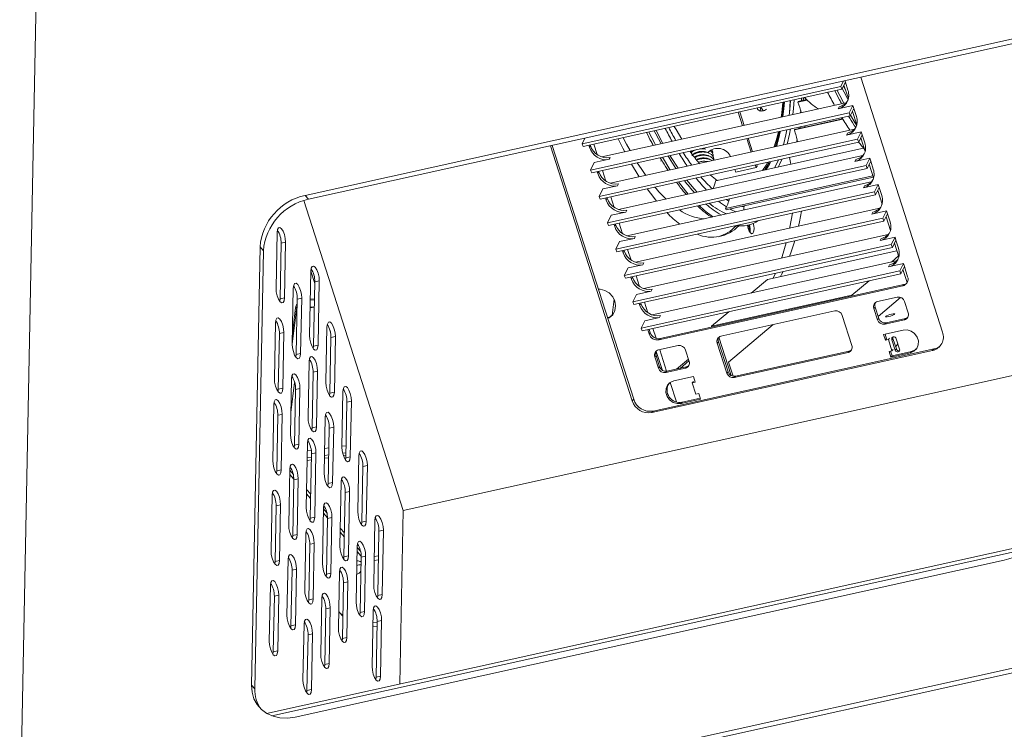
# Model space of a CAD drawing. Header units: millimetres. Extents: x 30 to 260, y 20 to 191.
# Tile 5 of 7: x 214 to 245, y 147 to 169. Entities that reach past the tile are written whole.
import ezdxf

# ---------------------------------------------------------------- set-up
doc = ezdxf.new("R2010")
doc.units = ezdxf.units.MM

msp = doc.modelspace()

# ---------------------------------------------------------------- linework, layer by layer
at = {"color": 7, "linetype": 'Continuous', "lineweight": 15}
for p, q in [((214.9181, 179.6228), (214.2233, 143.5413)), ((244.8438, 168.4064), (223.0107, 163.5769)), ((244.9475, 168.2876), (223.1145, 163.4581)), ((239.5842, 167.1012), (239.4985, 166.9289)), ((239.6431, 167.0651), (239.5327, 166.8431)), ((239.6431, 167.0651), (239.6285, 167.111)), ((239.7219, 166.8187), (239.6431, 167.0651)), ((242.6335, 159.3663), (240.1134, 167.2183)), ((239.4985, 166.9289), (231.5385, 165.1682)), ((239.5327, 166.8431), (231.5728, 165.0824)), ((239.5327, 166.8431), (239.4985, 166.9289)), ((239.7331, 166.5561), (239.5988, 166.976)), ((239.6609, 166.4271), (232.1403, 164.7635)), ((237.919, 166.1065), (237.9374, 166.4902)), ((238.177, 166.4462), (238.4629, 166.5094)), ((238.177, 166.4462), (238.1886, 166.4701)), ((238.1886, 166.4701), (238.4448, 166.5267)), ((239.7579, 166.1176), (231.798, 164.3569)), ((236.3462, 166.1382), (236.4789, 165.7232)), ((236.5247, 165.7333), (236.3919, 166.1483)), ((237.0381, 166.2913), (237.1051, 166.1967)), ((237.1167, 166.1832), (237.1051, 166.1967)), ((238.271, 166.1875), (238.2653, 166.1184)), ((239.8725, 166.3479), (239.4176, 166.2473)), ((239.4176, 166.2473), (239.4474, 166.3073)), ((239.8725, 166.3479), (239.7579, 166.1176)), ((239.7922, 166.0318), (239.7579, 166.1176)), ((239.9026, 166.2538), (239.7922, 166.0318)), ((239.9926, 165.7448), (239.8583, 166.1647)), ((239.9026, 166.2538), (239.8725, 166.3479)), ((239.9814, 166.0074), (239.9026, 166.2538)), ((239.7922, 166.0318), (231.8322, 164.2711)), ((238.0706, 165.5914), (239.5609, 165.9211)), ((238.0849, 165.608), (239.5536, 165.9329)), ((239.4938, 165.9658), (239.5454, 165.9463)), ((239.9203, 165.6158), (232.3998, 163.9522)), ((238.0706, 165.5914), (238.0849, 165.608)), ((238.275, 165.6962), (238.2685, 165.6486)), ((238.3979, 165.7164), (238.3933, 165.6762)), ((240.1319, 165.5366), (239.6771, 165.436)), ((240.1319, 165.5366), (240.0174, 165.3063)), ((240.162, 165.4425), (240.1319, 165.5366)), ((231.5385, 165.1682), (231.6242, 165.3405)), ((240.0174, 165.3063), (232.0574, 163.5456)), ((240.0516, 165.2205), (232.0916, 163.4598)), ((236.6056, 165.3269), (236.7384, 164.9119)), ((236.7841, 164.922), (236.6514, 165.3371)), ((239.6771, 165.436), (239.7069, 165.496)), ((240.0516, 165.2205), (240.0174, 165.3063)), ((240.162, 165.4425), (240.0516, 165.2205)), ((240.252, 164.9335), (240.1177, 165.3534)), ((240.2408, 165.1961), (240.162, 165.4425)), ((230.5614, 165.1054), (233.0816, 157.2535)), ((233.125, 157.3012), (230.6163, 165.1175)), ((231.5385, 165.1682), (231.5728, 165.0824)), ((231.7422, 165.1198), (231.762, 165.058)), ((231.762, 165.058), (231.7918, 165.1179)), ((231.7918, 165.1179), (231.7879, 165.1299)), ((232.0051, 164.8317), (231.9016, 165.1551)), ((235.6442, 164.021), (240.2037, 165.0296)), ((232.3674, 164.6878), (231.9125, 164.5872)), ((232.3972, 164.7477), (232.3674, 164.6878)), ((240.1798, 164.8045), (232.6592, 163.1409)), ((233.9475, 164.6449), (234.0017, 164.6313)), ((234.1806, 164.7905), (234.2046, 164.7504)), ((235.3232, 164.5989), (235.3201, 164.6283)), ((235.3225, 164.7078), (235.3258, 164.7283)), ((235.3648, 164.6081), (235.362, 164.6224)), ((235.3713, 164.8062), (235.3747, 164.8173)), ((240.3913, 164.7253), (239.9365, 164.6247)), ((239.9365, 164.6247), (239.9663, 164.6847)), ((240.3913, 164.7253), (240.2768, 164.495)), ((240.4214, 164.6312), (240.311, 164.4092)), ((240.4214, 164.6312), (240.3913, 164.7253)), ((240.5002, 164.3848), (240.4214, 164.6312)), ((231.798, 164.3569), (231.9125, 164.5872)), ((231.798, 164.3569), (231.8322, 164.2711)), ((232.0016, 164.3085), (232.0214, 164.2467)), ((232.0214, 164.2467), (232.0512, 164.3066)), ((232.0512, 164.3066), (232.0474, 164.3186)), ((232.2645, 164.0204), (232.1611, 164.3438)), ((240.2768, 164.495), (232.3168, 162.7343)), ((240.311, 164.4092), (232.3511, 162.6485)), ((236.2397, 164.3773), (236.2655, 164.2965)), ((236.2655, 164.2965), (236.8909, 164.4348)), ((236.8651, 164.5156), (236.8909, 164.4348)), ((236.9273, 164.4743), (236.8909, 164.4348)), ((236.9273, 164.4743), (236.9108, 164.5258)), ((237.1499, 164.3527), (237.1606, 164.3687)), ((240.311, 164.4092), (240.2768, 164.495)), ((240.5114, 164.1222), (240.3771, 164.5421)), ((240.4392, 163.9932), (232.9186, 162.3296)), ((235.4894, 164.2113), (235.492, 164.2031)), ((235.7013, 164.0323), (235.6843, 164.0417)), ((235.9555, 163.1787), (240.4922, 164.1822)), ((235.9716, 163.134), (240.5067, 164.1371)), ((235.973, 163.1331), (240.507, 164.136)), ((232.0574, 163.5456), (232.1719, 163.7759)), ((232.6268, 163.8765), (232.1719, 163.7759)), ((240.5362, 163.6837), (232.5763, 161.923)), ((232.6566, 163.9365), (232.6268, 163.8765)), ((240.6508, 163.9141), (240.1959, 163.8134)), ((240.1959, 163.8134), (240.2257, 163.8734)), ((240.6508, 163.9141), (240.5362, 163.6837)), ((240.5705, 163.5979), (240.5362, 163.6837)), ((240.6809, 163.8199), (240.5705, 163.5979)), ((240.6174, 163.6924), (240.6468, 163.6989)), ((240.6174, 163.6923), (240.6468, 163.6988)), ((240.7709, 163.3109), (240.6366, 163.7308)), ((240.6809, 163.8199), (240.6508, 163.9141)), ((240.7597, 163.5735), (240.6809, 163.8199)), ((226.0288, 153.8803), (222.9676, 163.4182)), ((223.1145, 163.4581), (223.0107, 163.5769)), ((232.0574, 163.5456), (232.0916, 163.4598)), ((232.2611, 163.4972), (232.2808, 163.4354)), ((232.2808, 163.4354), (232.3107, 163.4953)), ((232.3107, 163.4953), (232.3068, 163.5074)), ((232.5239, 163.2091), (232.4205, 163.5325)), ((240.5705, 163.5979), (232.6105, 161.8372)), ((232.916, 163.1252), (232.8862, 163.0652)), ((240.6986, 163.1819), (233.1781, 161.5183)), ((235.9555, 163.1787), (235.9716, 163.134)), ((235.9726, 163.1342), (235.973, 163.1331)), ((236.5248, 163.2289), (236.5289, 163.2572)), ((240.9102, 163.1028), (240.4554, 163.0021)), ((240.9102, 163.1028), (240.7957, 162.8724)), ((240.9403, 163.0086), (240.9102, 163.1028)), ((232.3168, 162.7343), (232.4314, 162.9646)), ((232.8862, 163.0652), (232.4314, 162.9646)), ((240.7957, 162.8724), (232.8357, 161.1117)), ((240.8299, 162.7866), (232.8699, 161.0259)), ((240.4554, 163.0021), (240.4852, 163.0621)), ((240.8299, 162.7866), (240.7957, 162.8724)), ((240.9403, 163.0086), (240.8299, 162.7866)), ((241.0303, 162.4996), (240.896, 162.9195)), ((241.0191, 162.7622), (240.9403, 163.0086)), ((232.3168, 162.7343), (232.3511, 162.6485)), ((232.5205, 162.6859), (232.5403, 162.6241)), ((232.5403, 162.6241), (232.5701, 162.684)), ((232.5701, 162.684), (232.5662, 162.6961)), ((232.7834, 162.3978), (232.6799, 162.7212)), ((222.116, 160.7195), (222.149, 162.4326)), ((233.1457, 162.2539), (232.6908, 162.1533)), ((233.1755, 162.3139), (233.1457, 162.2539)), ((240.9581, 162.3706), (233.4375, 160.7071)), ((241.1696, 162.2915), (240.7148, 162.1909)), ((240.7148, 162.1909), (240.7446, 162.2508)), ((241.1696, 162.2915), (241.0551, 162.0611)), ((241.1997, 162.1973), (241.0893, 161.9753)), ((241.1997, 162.1973), (241.1696, 162.2915)), ((241.2785, 161.9509), (241.1997, 162.1973)), ((221.6214, 161.9903), (221.3616, 148.4998)), ((221.7252, 161.8715), (221.4654, 148.381)), ((221.7252, 161.8715), (221.6214, 161.9903)), ((222.2718, 162.1054), (222.2388, 160.3923)), ((222.2718, 162.1054), (222.4083, 162.1356)), ((222.4083, 162.1356), (222.3753, 160.4225)), ((232.5763, 161.923), (232.6908, 162.1533)), ((232.5763, 161.923), (232.6105, 161.8372)), ((232.7799, 161.8746), (232.7997, 161.8128)), ((232.7997, 161.8128), (232.8295, 161.8727)), ((232.8295, 161.8727), (232.8257, 161.8848)), ((233.0428, 161.5865), (232.9394, 161.9099)), ((241.0551, 162.0611), (233.0951, 160.3004)), ((241.0893, 161.9753), (233.1294, 160.2146)), ((241.2307, 161.8729), (237.2397, 160.9901)), ((241.0893, 161.9753), (241.0551, 162.0611)), ((241.2897, 161.6883), (241.1554, 162.1082)), ((241.2175, 161.5593), (233.6969, 159.8958)), ((241.0582, 161.5241), (241.2821, 161.712)), ((232.8357, 161.1117), (232.9502, 161.342)), ((233.4051, 161.4426), (232.9502, 161.342)), ((233.4349, 161.5026), (233.4051, 161.4426)), ((241.4291, 161.4802), (240.9742, 161.3796)), ((240.9742, 161.3796), (241.004, 161.4395)), ((241.4291, 161.4802), (241.3145, 161.2499)), ((241.4592, 161.386), (241.3488, 161.164)), ((241.5441, 160.8928), (241.4149, 161.2969)), ((241.4592, 161.386), (241.4291, 161.4802)), ((241.5593, 161.0731), (241.4592, 161.386)), ((223.1481, 159.2638), (223.1863, 161.2445)), ((223.1863, 161.2458), (223.3081, 160.8661)), ((232.8357, 161.1117), (232.8699, 161.0259)), ((233.0394, 161.0634), (233.0591, 161.0015)), ((233.0591, 161.0015), (233.089, 161.0614)), ((233.089, 161.0614), (233.0851, 161.0735)), ((233.3022, 160.7752), (233.1988, 161.0986)), ((241.3145, 161.2499), (233.3546, 159.4891)), ((241.3488, 161.164), (233.3888, 159.4033)), ((236.7371, 160.5682), (237.2397, 160.9901)), ((237.4869, 161.1785), (237.4141, 161.0287)), ((241.3488, 161.164), (241.3145, 161.2499)), ((222.613, 159.0013), (222.646, 160.7144)), ((223.3091, 160.9173), (223.271, 158.9366)), ((223.3091, 160.9173), (223.4456, 160.9475)), ((223.4456, 160.9475), (223.4074, 158.9667)), ((233.6943, 160.6913), (233.6645, 160.6313)), ((241.4059, 160.791), (233.9008, 159.1309)), ((241.4423, 160.8305), (233.9372, 159.1704)), ((239.8423, 160.5035), (240.3718, 160.9479)), ((241.4059, 160.791), (241.4423, 160.8305)), ((222.2388, 160.3923), (222.2306, 160.3155)), ((222.2388, 160.3923), (222.3753, 160.4225)), ((222.7688, 160.3871), (222.7358, 158.6741)), ((222.7688, 160.3871), (222.9053, 160.4173)), ((222.9053, 160.4173), (222.8723, 158.7043)), ((223.2991, 160.3944), (223.1696, 160.3781)), ((232.4599, 159.8862), (232.5217, 160.3832)), ((233.0951, 160.3004), (233.2097, 160.5307)), ((233.6645, 160.6313), (233.2097, 160.5307)), ((239.8423, 160.5035), (235.5211, 159.5476)), ((239.8503, 160.4783), (239.8423, 160.5035)), ((240.6344, 160.3101), (241.2371, 160.4434)), ((241.3404, 160.4354), (240.6468, 159.8532)), ((222.7174, 160.1128), (222.6192, 159.323)), ((223.1646, 160.1196), (223.2941, 160.1358)), ((223.2943, 160.149), (223.1648, 160.1328)), ((233.0951, 160.3004), (233.1294, 160.2146)), ((233.2988, 160.2521), (233.3186, 160.1902)), ((233.3186, 160.1902), (233.3484, 160.2501)), ((233.3484, 160.2501), (233.3445, 160.2622)), ((233.5617, 159.9639), (233.4582, 160.2873)), ((240.5194, 160.0985), (240.5557, 160.138)), ((240.5194, 160.0985), (240.6306, 159.7508)), ((240.5557, 160.138), (240.6669, 159.7903)), ((241.4632, 160.3073), (241.5744, 159.9596)), ((233.924, 159.8201), (233.4691, 159.7194)), ((233.9538, 159.88), (233.924, 159.8201)), ((235.5211, 159.5476), (236.0507, 159.9921)), ((235.8129, 159.2436), (239.3153, 160.0183)), ((239.5415, 159.8822), (239.838, 158.955)), ((240.6306, 159.7508), (240.6669, 159.7903)), ((240.8567, 159.6147), (241.4594, 159.748)), ((240.8931, 159.6542), (241.4958, 159.7875)), ((241.4594, 159.748), (241.4958, 159.7875)), ((222.0624, 157.9358), (222.0954, 159.6489)), ((223.6503, 157.8132), (223.6833, 159.5263)), ((223.7425, 159.5127), (223.7864, 159.3758)), ((233.3546, 159.4891), (233.4691, 159.7194)), ((233.3546, 159.4891), (233.3888, 159.4033)), ((233.5582, 159.4408), (233.5993, 159.3124)), ((233.6356, 159.3519), (233.604, 159.4509)), ((233.8135, 159.1763), (233.7177, 159.476)), ((235.5292, 159.5225), (235.5211, 159.5476)), ((237.4212, 159.5993), (236.0448, 158.444)), ((240.8567, 159.6147), (240.8931, 159.6542)), ((222.2182, 159.3217), (222.1852, 157.6086)), ((222.2182, 159.3217), (222.3547, 159.3518)), ((222.3547, 159.3518), (222.3217, 157.6388)), ((223.8061, 159.199), (223.7731, 157.486)), ((223.8061, 159.199), (223.9426, 159.2292)), ((223.9426, 159.2292), (223.9096, 157.5162)), ((233.5993, 159.3124), (233.6356, 159.3519)), ((233.9372, 159.1704), (233.9008, 159.1309)), ((236.1291, 158.0273), (235.7497, 159.2136)), ((240.8186, 159.296), (241.4213, 159.4293)), ((240.8186, 159.296), (240.8742, 159.1222)), ((240.8644, 159.3061), (240.9106, 159.1616)), ((240.8742, 159.1222), (240.9106, 159.1616)), ((240.9652, 159.1423), (240.8742, 159.1222)), ((240.9652, 159.1423), (241.0015, 159.1818)), ((240.9652, 159.1423), (241.0764, 158.7946)), ((241.1076, 159.1746), (241.0712, 159.1351)), ((241.0712, 159.1351), (241.175, 158.8106)), ((241.1076, 159.1746), (241.2114, 158.8501)), ((241.3115, 158.8408), (241.2077, 159.1653)), ((223.271, 158.9366), (223.2627, 158.8597)), ((223.271, 158.9366), (223.4074, 158.9667)), ((242.3708, 158.8503), (233.7286, 156.9387)), ((234.4938, 158.9518), (233.8912, 158.8185)), ((235.6979, 159.032), (235.7343, 159.0715)), ((235.6979, 159.032), (235.9944, 158.1048)), ((235.7343, 159.0715), (236.0308, 158.1443)), ((241.1127, 158.8341), (241.0764, 158.7946)), ((241.2114, 158.8501), (241.175, 158.8106)), ((241.2399, 158.9723), (241.1897, 158.9178)), ((242.3273, 158.8026), (242.3708, 158.8503)), ((222.7358, 158.6741), (222.7276, 158.5972)), ((222.7358, 158.6741), (222.8723, 158.7043)), ((233.6851, 156.8909), (242.3273, 158.8026)), ((233.7762, 158.6069), (233.8125, 158.6464)), ((233.7762, 158.6069), (233.8874, 158.2592)), ((233.8125, 158.6464), (233.9237, 158.2987)), ((234.007, 158.1906), (233.8202, 158.7747)), ((234.1384, 158.1605), (233.9255, 158.8261)), ((234.8105, 158.5327), (234.4481, 158.2286)), ((234.72, 158.8157), (234.8312, 158.468)), ((236.2206, 157.9687), (239.723, 158.7434)), ((236.2569, 158.0082), (239.7593, 158.7829)), ((239.723, 158.7434), (239.7593, 158.7829)), ((241.0764, 158.7946), (240.9854, 158.7745)), ((240.9854, 158.7745), (241.041, 158.6006)), ((241.0311, 158.7846), (241.0773, 158.6401)), ((241.6437, 158.7339), (241.041, 158.6006)), ((241.041, 158.6006), (241.0773, 158.6401)), ((241.68, 158.7734), (241.0773, 158.6401)), ((241.6437, 158.7339), (241.68, 158.7734)), ((223.0997, 156.7477), (223.1327, 158.4608)), ((246.0079, 158.2997), (226.0288, 153.8803)), ((233.8874, 158.2592), (233.9237, 158.2987)), ((234.7162, 158.2564), (234.1135, 158.1231)), ((234.7525, 158.2959), (234.1499, 158.1626)), ((234.551, 158.2513), (234.8265, 158.4826)), ((234.7162, 158.2564), (234.7525, 158.2959)), ((236.1844, 158.0075), (236.0448, 158.444)), ((222.5594, 156.2175), (222.5924, 157.9306)), ((223.2555, 158.1336), (223.2225, 156.4205)), ((223.2555, 158.1336), (223.392, 158.1637)), ((223.392, 158.1637), (223.359, 156.4507)), ((234.1135, 158.1231), (234.1499, 158.1626)), ((234.3597, 157.8673), (234.9624, 158.0006)), ((234.9624, 158.0006), (235.018, 157.8268)), ((235.9944, 158.1048), (236.0308, 158.1443)), ((236.2206, 157.9687), (236.2569, 158.0082)), ((222.1852, 157.6086), (222.3217, 157.6388)), ((222.6871, 157.8142), (222.5723, 156.8917)), ((222.7152, 157.6034), (222.8517, 157.6336)), ((222.8517, 157.6336), (222.8187, 155.9205)), ((234.2475, 157.819), (234.4397, 157.2182)), ((234.927, 157.8066), (234.9633, 157.8461)), ((234.927, 157.8066), (235.018, 157.8268)), ((234.927, 157.8066), (235.0382, 157.4589)), ((222.1852, 157.6086), (222.177, 157.5317)), ((222.7152, 157.6034), (222.6822, 155.8903)), ((223.7731, 157.486), (223.7649, 157.4091)), ((223.7731, 157.486), (223.9096, 157.5162)), ((224.1421, 155.8273), (224.1751, 157.5403)), ((235.1754, 157.3346), (234.6184, 157.2114)), ((235.0382, 157.4589), (235.1292, 157.4791)), ((235.1292, 157.4791), (235.1847, 157.3052)), ((222.0139, 155.4197), (222.0469, 157.1328)), ((224.298, 157.2131), (224.265, 155.5)), ((224.298, 157.2131), (224.4344, 157.2433)), ((224.4344, 157.2433), (224.4014, 155.5302)), ((233.0816, 157.2535), (233.125, 157.3012)), ((235.1847, 157.3052), (234.5821, 157.1719)), ((234.5821, 157.1719), (234.6184, 157.2114)), ((222.1698, 156.8056), (222.1368, 155.0925)), ((222.1698, 156.8056), (222.3062, 156.8358)), ((222.3062, 156.8358), (222.2732, 155.1227)), ((223.5967, 155.0294), (223.6296, 156.7425)), ((233.7286, 156.9387), (233.6851, 156.8909)), ((223.2225, 156.4205), (223.2143, 156.3436)), ((223.2225, 156.4205), (223.359, 156.4507)), ((223.7525, 156.4153), (223.7195, 154.7022)), ((223.7525, 156.4153), (223.889, 156.4455)), ((223.889, 156.4455), (223.856, 154.7324)), ((222.6822, 155.8903), (222.674, 155.8135)), ((222.6822, 155.8903), (222.8187, 155.9205)), ((223.0461, 153.964), (223.0842, 155.9447)), ((223.6112, 155.7871), (223.7407, 155.8033)), ((224.1426, 155.8538), (224.2721, 155.8701)), ((223.0799, 155.7204), (223.1986, 155.7353)), ((223.2071, 155.6175), (223.1689, 153.6367)), ((223.2071, 155.6175), (223.3435, 155.6477)), ((223.3435, 155.6477), (223.3054, 153.6669)), ((224.265, 155.5), (224.2567, 155.4232)), ((224.265, 155.5), (224.4014, 155.5302)), ((224.634, 153.8413), (224.6669, 155.5544)), ((224.7898, 155.2272), (224.7568, 153.5141)), ((224.7898, 155.2272), (224.9263, 155.2574)), ((224.9263, 155.2574), (224.8933, 153.5443)), ((222.1368, 155.0925), (222.1285, 155.0157)), ((222.1368, 155.0925), (222.2732, 155.1227)), ((222.5058, 153.4338), (222.5387, 155.1469)), ((222.5357, 154.9861), (222.6616, 154.8418)), ((222.6616, 154.8197), (222.6286, 153.1066)), ((222.6616, 154.8197), (222.7981, 154.8499)), ((222.7981, 154.8499), (222.7651, 153.1368)), ((223.7195, 154.7022), (223.7113, 154.6254)), ((223.7195, 154.7022), (223.856, 154.7324)), ((224.0833, 152.7759), (224.1215, 154.7566)), ((221.9603, 152.636), (221.9933, 154.3491)), ((223.0543, 154.392), (223.1807, 154.2473)), ((224.2444, 154.4294), (224.2062, 152.4486)), ((224.2444, 154.4294), (224.3808, 154.4596)), ((224.3808, 154.4596), (224.3427, 152.4788)), ((222.1162, 154.0219), (222.0832, 152.3088)), ((222.1162, 154.0219), (222.2526, 154.052)), ((222.2526, 154.052), (222.2196, 152.339)), ((223.5431, 152.2457), (223.576, 153.9588)), ((223.5729, 153.798), (223.6989, 153.6537)), ((225.9259, 148.5365), (226.0288, 153.8803)), ((223.1689, 153.6367), (223.1607, 153.5599)), ((223.1689, 153.6367), (223.3054, 153.6669)), ((223.6989, 153.6316), (223.6659, 151.9185)), ((223.6989, 153.6316), (223.8354, 153.6617)), ((223.8354, 153.6617), (223.8024, 151.9487)), ((224.7568, 153.5141), (224.7486, 153.4373)), ((224.7568, 153.5141), (224.8933, 153.5443)), ((225.1206, 151.5877), (225.1588, 153.5685)), ((222.6286, 153.1066), (222.6204, 153.0297)), ((222.6286, 153.1066), (222.7651, 153.1368)), ((222.9976, 151.4479), (223.0306, 153.161)), ((224.0916, 153.2039), (224.218, 153.0592)), ((225.2817, 153.2413), (225.2435, 151.2605)), ((225.2817, 153.2413), (225.4181, 153.2715)), ((225.4181, 153.2715), (225.38, 151.2907)), ((245.4264, 152.8499), (221.8214, 147.6285)), ((223.1535, 152.8337), (223.1205, 151.1207)), ((223.1535, 152.8337), (223.2899, 152.8639)), ((223.2899, 152.8639), (223.2569, 151.1509)), ((224.5803, 151.0576), (224.6133, 152.7707)), ((224.2062, 152.4486), (224.3427, 152.4788)), ((224.6102, 152.6099), (224.7216, 152.4823)), ((224.7362, 152.4435), (224.8727, 152.4736)), ((224.8727, 152.4736), (224.8397, 150.7606)), ((225.1374, 152.4606), (225.2669, 152.4768)), ((222.0832, 152.3088), (222.0749, 152.2319)), ((222.0832, 152.3088), (222.2196, 152.339)), ((222.4522, 150.6501), (222.4851, 152.3631)), ((222.7015, 147.5169), (244.5345, 152.3463)), ((224.2062, 152.4486), (224.198, 152.3718)), ((224.7362, 152.4435), (224.7032, 150.7304)), ((225.2646, 152.3539), (225.1351, 152.3377)), ((222.608, 152.0359), (222.575, 150.3229)), ((222.608, 152.0359), (222.7445, 152.0661)), ((222.7445, 152.0661), (222.7115, 150.353)), ((223.6659, 151.9185), (223.6577, 151.8416)), ((223.6659, 151.9185), (223.8024, 151.9487)), ((224.0349, 150.2598), (224.0679, 151.9729)), ((221.9067, 149.8522), (221.9397, 151.5653)), ((224.1908, 151.6456), (224.1578, 149.9326)), ((224.1908, 151.6456), (224.3272, 151.6758)), ((224.3272, 151.6758), (224.2942, 149.9628)), ((222.0626, 151.2381), (222.199, 151.2683)), ((222.199, 151.2683), (222.166, 149.5552)), ((225.2435, 151.2605), (225.2353, 151.1837)), ((225.2435, 151.2605), (225.38, 151.2907)), ((222.0626, 151.2381), (222.0296, 149.525)), ((223.1205, 151.1207), (223.1122, 151.0438)), ((223.1205, 151.1207), (223.2569, 151.1509)), ((223.4894, 149.462), (223.5224, 151.175)), ((223.6453, 150.8478), (223.6123, 149.1348)), ((223.6453, 150.8478), (223.7818, 150.878)), ((223.7818, 150.878), (223.7488, 149.1649)), ((224.0736, 150.7341), (224.171, 150.6225)), ((224.7032, 150.7304), (224.695, 150.6535)), ((224.7032, 150.7304), (224.8397, 150.7606)), ((225.0722, 149.0717), (225.1052, 150.7847)), ((215.5631, 142.5583), (251.5421, 150.5168)), ((215.6668, 142.4395), (251.6459, 150.398)), ((222.575, 150.3229), (222.7115, 150.353)), ((222.944, 148.6641), (222.977, 150.3772)), ((225.2272, 150.4161), (225.0982, 150.4239)), ((225.228, 150.4575), (225.1951, 148.7445)), ((225.228, 150.4575), (225.3645, 150.4877)), ((225.3645, 150.4877), (225.3315, 148.7746)), ((222.575, 150.3229), (222.5668, 150.246)), ((223.0999, 150.05), (223.0669, 148.3369)), ((223.0999, 150.05), (223.2363, 150.0802)), ((223.2363, 150.0802), (223.2033, 148.3671)), ((224.1578, 149.9326), (224.1495, 149.8557)), ((224.1578, 149.9326), (224.2942, 149.9628)), ((222.0296, 149.525), (222.0213, 149.4482)), ((222.0296, 149.525), (222.166, 149.5552)), ((223.6123, 149.1348), (223.6041, 149.0579)), ((223.6123, 149.1348), (223.7488, 149.1649)), ((225.1951, 148.7445), (225.1868, 148.6676)), ((225.1951, 148.7445), (225.3315, 148.7746)), ((221.4654, 148.381), (221.3616, 148.4998)), ((223.0669, 148.3369), (223.0586, 148.2601)), ((223.0669, 148.3369), (223.2033, 148.3671))]:
    msp.add_line(p, q, dxfattribs=at)
at = {"color": 8, "linetype": 'Continuous', "lineweight": 15}
for p, q in [((223.2985, 160.3643), (223.169, 160.348)), ((222.7535, 160.1348), (222.6131, 159.0058)), ((223.0757, 155.5051), (223.2052, 155.5214)), ((223.7349, 155.5012), (223.6054, 155.485)), ((223.6071, 155.5718), (223.7366, 155.5881)), ((224.1638, 155.6417), (224.268, 155.6548)), ((224.2663, 155.568), (224.1883, 155.5582)), ((224.6831, 155.6203), (224.6728, 155.619)), ((223.2035, 155.4345), (223.0741, 155.4183)), ((222.5381, 155.1142), (222.6423, 154.9948)), ((223.0568, 154.5201), (223.1831, 154.3754)), ((223.5754, 153.9261), (223.6796, 153.8067)), ((224.0941, 153.332), (224.2204, 153.1873)), ((245.2573, 152.6982), (221.9861, 147.5507)), ((224.6127, 152.738), (224.7169, 152.6186))]:
    msp.add_line(p, q, dxfattribs=at)
at = {"color": 8, "linetype": 'Continuous', "lineweight": 15, "flags": 128}
for points in [[(239.3918, 166.8119), (239.4715, 166.6517), (239.5958, 166.4127)], [(239.7997, 166.0469), (239.9372, 165.8182), (239.9898, 165.7342)], [(233.5924, 165.5291), (233.7737, 165.1725), (233.7964, 165.1298)], [(233.0123, 164.9564), (232.9004, 165.1582), (232.7975, 165.3533)], [(234.0073, 164.7522), (234.2388, 164.376), (234.2484, 164.3612)], [(234.2046, 164.7504), (234.2646, 164.6523), (234.4265, 164.4006)], [(233.497, 164.1949), (233.3518, 164.4045), (233.2367, 164.5817)], [(234.5028, 163.9931), (234.7202, 163.7134), (234.8029, 163.6151)], [(222.7535, 160.1348), (222.743, 160.1329), (222.7339, 160.1298), (222.7265, 160.1259), (222.7212, 160.1211), (222.7181, 160.1157), (222.7174, 160.1128)], [(222.7648, 160.1785), (222.7607, 160.1671), (222.7535, 160.1348)]]:
    msp.add_lwpolyline(points, dxfattribs=at)
at = {"color": 7, "linetype": 'Continuous', "lineweight": 15, "flags": 128}
for points in [[(239.5473, 166.8725), (239.6059, 166.7552), (239.7275, 166.5212)], [(239.6583, 166.7952), (239.6307, 166.8493), (239.5831, 166.9444)], [(237.72, 166.4421), (237.6839, 166.1155), (237.6657, 165.9857)], [(237.6914, 165.9914), (237.7308, 166.3129), (237.7436, 166.4473)], [(237.7436, 166.4473), (237.7041, 166.0837), (237.6914, 165.9914)], [(237.7169, 165.9971), (237.7478, 166.25), (237.7669, 166.4525)], [(237.9557, 166.4942), (237.9322, 166.227), (237.911, 166.04)], [(238.0694, 166.5194), (238.0459, 166.2521), (238.0247, 166.0651)], [(238.294, 166.5691), (238.2937, 166.5627), (238.2905, 166.4926)], [(238.3509, 166.5817), (238.3497, 166.5557), (238.3473, 166.5052)], [(233.7596, 165.5661), (233.8065, 165.4724), (233.9663, 165.1674)], [(234.0231, 165.18), (233.8272, 165.5508), (233.8135, 165.578)], [(234.6067, 165.3091), (234.4309, 165.6024), (234.3746, 165.7021)], [(237.5842, 165.5434), (237.5431, 165.3722), (237.454, 165.0702)], [(237.6129, 165.5497), (237.5622, 165.3347), (237.4879, 165.0777)], [(237.8427, 165.6006), (237.8106, 165.4411), (237.7348, 165.1323)], [(237.9564, 165.6257), (237.9243, 165.4662), (237.8485, 165.1575)], [(238.2181, 165.6836), (238.2155, 165.6643), (238.2117, 165.636)], [(232.6506, 165.3208), (232.7949, 165.0298), (232.8512, 164.9208)], [(238.1565, 165.2949), (238.1493, 165.2566), (238.1427, 165.2226)], [(234.4921, 164.4151), (234.2778, 164.7441), (234.2411, 164.8039)], [(235.3495, 164.8072), (235.3495, 164.8074), (235.3564, 164.8225)], [(235.3556, 164.7047), (235.3558, 164.7096), (235.3564, 164.7227)], [(237.2566, 164.6023), (237.2063, 164.512), (237.0931, 164.3401)], [(237.3009, 164.612), (237.2228, 164.468), (237.1499, 164.3527)], [(237.1606, 164.3687), (237.2964, 164.6031), (237.3009, 164.612)], [(237.203, 164.3644), (237.3118, 164.5568), (237.3435, 164.6215)], [(237.5787, 164.6735), (237.5019, 164.5026), (237.4606, 164.4214)], [(237.6924, 164.6987), (237.6156, 164.5277), (237.5743, 164.4466)], [(233.0582, 164.5422), (233.2596, 164.2046), (233.2939, 164.15)], [(235.0814, 163.6767), (234.985, 163.7812), (234.7599, 164.05)], [(235.6977, 164.0315), (235.5452, 164.1556), (235.4843, 164.2102)], [(233.5412, 163.7804), (233.7426, 163.5097), (233.8304, 163.4)], [(236.0525, 163.4032), (235.9953, 163.4364), (235.9734, 163.4497)], [(236.0525, 163.4032), (236.0618, 163.4376), (236.0699, 163.4711)], [(236.5248, 163.2289), (236.4705, 163.2395), (236.4623, 163.2413)], [(238.1965, 162.6284), (238.2247, 162.7598), (238.2873, 163.0929)], [(238.0123, 163.032), (237.9324, 162.5957), (237.9268, 162.5688)], [(222.149, 162.4326), (222.1608, 162.5237), (222.1906, 162.5784), (222.2338, 162.5882), (222.2838, 162.5518), (222.333, 162.4746), (222.374, 162.3684), (222.4004, 162.2493), (222.4083, 162.1356)], [(236.6277, 162.6598), (236.6284, 162.6559), (236.6512, 162.5611), (236.6851, 162.4784), (236.7249, 162.4204), (236.7646, 162.3957), (236.798, 162.4083)], [(237.9262, 161.6999), (237.9866, 161.8693), (238.083, 162.179)], [(237.8203, 162.1209), (237.6914, 161.6942), (237.6742, 161.6442)], [(223.1863, 161.2445), (223.1981, 161.3356), (223.2279, 161.3903), (223.2711, 161.4001), (223.3211, 161.3637), (223.3703, 161.2865), (223.4112, 161.1802), (223.4377, 161.0612), (223.4456, 160.9475)], [(237.6414, 161.079), (237.6745, 161.1392), (237.7221, 161.2305)], [(222.3753, 160.4225), (222.3635, 160.3314), (222.3337, 160.2767), (222.2905, 160.2669), (222.2405, 160.3034), (222.1913, 160.3806), (222.1503, 160.4868), (222.1239, 160.6058), (222.116, 160.7195)], [(222.646, 160.7144), (222.6578, 160.8055), (222.6876, 160.8601), (222.7308, 160.87), (222.7808, 160.8335), (222.83, 160.7563), (222.871, 160.6501), (222.8974, 160.5311), (222.9053, 160.4173)], [(232.3276, 159.7857), (232.3731, 159.81), (232.4788, 159.9039), (232.5467, 160.0287), (232.5699, 160.1722), (232.5464, 160.3204), (232.4783, 160.4588), (232.3724, 160.5737), (232.239, 160.654), (232.0911, 160.6918), (232.0361, 160.6942)], [(222.0954, 159.6489), (222.1072, 159.74), (222.137, 159.7946), (222.1802, 159.8045), (222.2302, 159.768), (222.2794, 159.6908), (222.3203, 159.5846), (222.3468, 159.4656), (222.3547, 159.3518)], [(232.3205, 159.808), (232.4094, 159.8495), (232.477, 159.9016)], [(240.9728, 159.8456), (240.9241, 159.837), (240.8898, 159.8357), (240.8752, 159.8417), (240.8825, 159.8543), (240.9106, 159.8714), (240.9552, 159.8906), (241.0095, 159.9088), (241.0652, 159.9233), (241.1139, 159.9319), (241.1482, 159.9332), (241.1628, 159.9272), (241.1555, 159.9146), (241.1274, 159.8975), (241.0828, 159.8784), (241.0285, 159.8601), (240.9728, 159.8456)], [(223.6833, 159.5263), (223.6951, 159.6174), (223.7249, 159.672), (223.7681, 159.6819), (223.8181, 159.6454), (223.8673, 159.5682), (223.9082, 159.462), (223.9347, 159.343), (223.9426, 159.2292)], [(223.4074, 158.9667), (223.3956, 158.8756), (223.3658, 158.821), (223.3226, 158.8111), (223.2726, 158.8476), (223.2234, 158.9248), (223.1824, 159.031), (223.156, 159.15), (223.1481, 159.2638)], [(241.2077, 159.1653), (241.194, 159.1908), (241.172, 159.2101), (241.145, 159.2203), (241.1172, 159.2198), (241.0928, 159.2087), (241.0755, 159.1887), (241.0679, 159.1629), (241.0712, 159.1351)], [(241.107, 159.2166), (241.1043, 159.2024), (241.1076, 159.1746)], [(241.6437, 158.7339), (241.7537, 158.7807), (241.837, 158.8638), (241.8835, 158.9731), (241.8878, 159.0956), (241.8492, 159.2163), (241.7723, 159.3208), (241.6666, 159.3965), (241.5447, 159.4342), (241.4213, 159.4293)], [(222.8723, 158.7043), (222.8605, 158.6131), (222.8307, 158.5585), (222.7875, 158.5486), (222.7375, 158.5851), (222.6883, 158.6623), (222.6473, 158.7685), (222.6209, 158.8876), (222.613, 159.0013)], [(241.175, 158.8106), (241.1887, 158.7852), (241.2107, 158.7659), (241.2377, 158.7557), (241.2655, 158.7562), (241.2899, 158.7672), (241.3072, 158.7872), (241.3148, 158.813), (241.3115, 158.8408)], [(241.2399, 158.9723), (241.2565, 159.0082), (241.2571, 159.0107)], [(241.68, 158.7734), (241.79, 158.8202), (241.8258, 158.8482)], [(223.1327, 158.4608), (223.1445, 158.5519), (223.1743, 158.6065), (223.2175, 158.6164), (223.2675, 158.5799), (223.3167, 158.5027), (223.3576, 158.3965), (223.3841, 158.2775), (223.392, 158.1637)], [(222.3217, 157.6388), (222.3099, 157.5476), (222.2801, 157.493), (222.2369, 157.4832), (222.1869, 157.5196), (222.1376, 157.5968), (222.0967, 157.703), (222.0703, 157.8221), (222.0624, 157.9358)], [(222.5924, 157.9306), (222.6042, 158.0217), (222.634, 158.0764), (222.6772, 158.0862), (222.7272, 158.0498), (222.7764, 157.9726), (222.8173, 157.8664), (222.8438, 157.7473), (222.8517, 157.6336)], [(223.9096, 157.5162), (223.8977, 157.425), (223.868, 157.3704), (223.8248, 157.3605), (223.7748, 157.397), (223.7255, 157.4742), (223.6846, 157.5804), (223.6582, 157.6994), (223.6503, 157.8132)], [(224.1751, 157.5403), (224.1869, 157.6315), (224.2167, 157.6861), (224.2599, 157.6959), (224.3099, 157.6595), (224.3591, 157.5823), (224.4001, 157.4761), (224.4265, 157.357), (224.4344, 157.2433)], [(234.3597, 157.8673), (234.2497, 157.8205), (234.1664, 157.7374), (234.1199, 157.6281), (234.1156, 157.5057), (234.1542, 157.3849), (234.231, 157.2804), (234.3368, 157.2047), (234.4587, 157.1671), (234.5821, 157.1719)], [(222.0469, 157.1328), (222.0587, 157.2239), (222.0885, 157.2786), (222.1317, 157.2884), (222.1817, 157.252), (222.2309, 157.1747), (222.2719, 157.0685), (222.2983, 156.9495), (222.3062, 156.8358)], [(223.359, 156.4507), (223.3471, 156.3595), (223.3174, 156.3049), (223.2742, 156.2951), (223.2242, 156.3315), (223.1749, 156.4087), (223.134, 156.5149), (223.1076, 156.634), (223.0997, 156.7477)], [(223.6296, 156.7425), (223.6415, 156.8336), (223.6713, 156.8883), (223.7145, 156.8981), (223.7645, 156.8617), (223.8137, 156.7845), (223.8546, 156.6783), (223.8811, 156.5592), (223.889, 156.4455)], [(222.8187, 155.9205), (222.8068, 155.8294), (222.7771, 155.7747), (222.7339, 155.7649), (222.6839, 155.8014), (222.6346, 155.8786), (222.5937, 155.9848), (222.5673, 156.1038), (222.5594, 156.2175)], [(223.0842, 155.9447), (223.096, 156.0358), (223.1258, 156.0905), (223.169, 156.1003), (223.219, 156.0638), (223.2682, 155.9866), (223.3092, 155.8804), (223.3356, 155.7614), (223.3435, 155.6477)], [(224.4014, 155.5302), (224.3896, 155.4391), (224.3598, 155.3845), (224.3166, 155.3746), (224.2666, 155.4111), (224.2174, 155.4883), (224.1764, 155.5945), (224.15, 155.7135), (224.1421, 155.8273)], [(224.6669, 155.5544), (224.6788, 155.6455), (224.7086, 155.7002), (224.7517, 155.71), (224.8018, 155.6736), (224.851, 155.5964), (224.8919, 155.4902), (224.9184, 155.3711), (224.9263, 155.2574)], [(222.2732, 155.1227), (222.2614, 155.0316), (222.2316, 154.9769), (222.1884, 154.9671), (222.1384, 155.0035), (222.0892, 155.0808), (222.0482, 155.187), (222.0218, 155.306), (222.0139, 155.4197)], [(222.5387, 155.1469), (222.5506, 155.238), (222.5804, 155.2926), (222.6236, 155.3025), (222.6736, 155.266), (222.7228, 155.1888), (222.7637, 155.0826), (222.7902, 154.9636), (222.7981, 154.8499)], [(223.856, 154.7324), (223.8441, 154.6413), (223.8144, 154.5866), (223.7712, 154.5768), (223.7212, 154.6133), (223.6719, 154.6905), (223.631, 154.7967), (223.6046, 154.9157), (223.5967, 155.0294)], [(224.1215, 154.7566), (224.1333, 154.8477), (224.1631, 154.9024), (224.2063, 154.9122), (224.2563, 154.8757), (224.3055, 154.7985), (224.3465, 154.6923), (224.3729, 154.5733), (224.3808, 154.4596)], [(221.9933, 154.3491), (222.0051, 154.4402), (222.0349, 154.4948), (222.0781, 154.5047), (222.1281, 154.4682), (222.1773, 154.391), (222.2183, 154.2848), (222.2447, 154.1658), (222.2526, 154.052)], [(223.576, 153.9588), (223.5879, 154.0499), (223.6177, 154.1045), (223.6608, 154.1144), (223.7109, 154.0779), (223.7601, 154.0007), (223.801, 153.8945), (223.8275, 153.7755), (223.8354, 153.6617)], [(223.3054, 153.6669), (223.2935, 153.5758), (223.2638, 153.5212), (223.2206, 153.5113), (223.1706, 153.5478), (223.1213, 153.625), (223.0804, 153.7312), (223.054, 153.8502), (223.0461, 153.964)], [(224.8933, 153.5443), (224.8814, 153.4532), (224.8517, 153.3985), (224.8085, 153.3887), (224.7585, 153.4252), (224.7092, 153.5024), (224.6683, 153.6086), (224.6418, 153.7276), (224.634, 153.8413)], [(225.1588, 153.5685), (225.1706, 153.6596), (225.2004, 153.7143), (225.2436, 153.7241), (225.2936, 153.6876), (225.3428, 153.6104), (225.3838, 153.5042), (225.4102, 153.3852), (225.4181, 153.2715)], [(222.7651, 153.1368), (222.7532, 153.0457), (222.7235, 152.991), (222.6803, 152.9812), (222.6303, 153.0176), (222.581, 153.0948), (222.5401, 153.201), (222.5137, 153.3201), (222.5058, 153.4338)], [(223.0306, 153.161), (223.0424, 153.2521), (223.0722, 153.3067), (223.1154, 153.3166), (223.1654, 153.2801), (223.2146, 153.2029), (223.2556, 153.0967), (223.282, 152.9777), (223.2899, 152.8639)], [(224.3427, 152.4788), (224.3308, 152.3877), (224.301, 152.3331), (224.2579, 152.3232), (224.2079, 152.3597), (224.1586, 152.4369), (224.1177, 152.5431), (224.0912, 152.6621), (224.0833, 152.7759)], [(224.6133, 152.7707), (224.6252, 152.8618), (224.655, 152.9164), (224.6981, 152.9263), (224.7481, 152.8898), (224.7974, 152.8126), (224.8383, 152.7064), (224.8648, 152.5874), (224.8727, 152.4736)], [(222.2196, 152.339), (222.2078, 152.2478), (222.178, 152.1932), (222.1348, 152.1834), (222.0848, 152.2198), (222.0356, 152.297), (221.9946, 152.4032), (221.9682, 152.5223), (221.9603, 152.636)], [(222.4851, 152.3631), (222.497, 152.4543), (222.5268, 152.5089), (222.5699, 152.5188), (222.62, 152.4823), (222.6692, 152.4051), (222.7101, 152.2989), (222.7366, 152.1798), (222.7445, 152.0661)], [(224.7216, 152.4823), (224.7311, 152.4724), (224.7361, 152.4678)], [(223.8024, 151.9487), (223.7905, 151.8575), (223.7608, 151.8029), (223.7176, 151.7931), (223.6676, 151.8295), (223.6183, 151.9067), (223.5774, 152.0129), (223.551, 152.132), (223.5431, 152.2457)], [(224.7316, 152.2051), (224.6648, 152.1998), (224.6019, 152.1776)], [(224.0679, 151.9729), (224.0797, 152.064), (224.1095, 152.1186), (224.1527, 152.1285), (224.2027, 152.092), (224.2519, 152.0148), (224.2929, 151.9086), (224.3193, 151.7896), (224.3272, 151.6758)], [(221.9397, 151.5653), (221.9515, 151.6564), (221.9813, 151.7111), (222.0245, 151.7209), (222.0745, 151.6845), (222.1237, 151.6073), (222.1647, 151.5011), (222.1911, 151.382), (222.199, 151.2683)], [(225.38, 151.2907), (225.3681, 151.1996), (225.3383, 151.145), (225.2952, 151.1351), (225.2451, 151.1716), (225.1959, 151.2488), (225.155, 151.355), (225.1285, 151.474), (225.1206, 151.5877)], [(223.2569, 151.1509), (223.2451, 151.0597), (223.2153, 151.0051), (223.1721, 150.9952), (223.1221, 151.0317), (223.0729, 151.1089), (223.0319, 151.2151), (223.0055, 151.3341), (222.9976, 151.4479)], [(223.5224, 151.175), (223.5343, 151.2662), (223.5641, 151.3208), (223.6072, 151.3306), (223.6573, 151.2942), (223.7065, 151.217), (223.7474, 151.1108), (223.7739, 150.9917), (223.7818, 150.878)], [(224.8397, 150.7606), (224.8278, 150.6694), (224.798, 150.6148), (224.7549, 150.605), (224.7049, 150.6414), (224.6556, 150.7186), (224.6147, 150.8248), (224.5882, 150.9439), (224.5803, 151.0576)], [(222.7115, 150.353), (222.6996, 150.2619), (222.6699, 150.2073), (222.6267, 150.1974), (222.5767, 150.2339), (222.5274, 150.3111), (222.4865, 150.4173), (222.4601, 150.5363), (222.4522, 150.6501)], [(225.1052, 150.7847), (225.117, 150.8759), (225.1468, 150.9305), (225.19, 150.9404), (225.24, 150.9039), (225.2892, 150.8267), (225.3302, 150.7205), (225.3566, 150.6015), (225.3645, 150.4877)], [(222.977, 150.3772), (222.9888, 150.4683), (223.0186, 150.523), (223.0618, 150.5328), (223.1118, 150.4964), (223.161, 150.4192), (223.202, 150.313), (223.2284, 150.1939), (223.2363, 150.0802)], [(224.2942, 149.9628), (224.2824, 149.8716), (224.2526, 149.817), (224.2094, 149.8071), (224.1594, 149.8436), (224.1102, 149.9208), (224.0692, 150.027), (224.0428, 150.146), (224.0349, 150.2598)], [(225.2251, 150.3036), (225.1187, 150.3108), (225.0961, 150.3124)], [(222.166, 149.5552), (222.1542, 149.4641), (222.1244, 149.4095), (222.0812, 149.3996), (222.0312, 149.4361), (221.982, 149.5133), (221.941, 149.6195), (221.9146, 149.7385), (221.9067, 149.8522)], [(223.7488, 149.1649), (223.7369, 149.0738), (223.7071, 149.0192), (223.664, 149.0093), (223.614, 149.0458), (223.5647, 149.123), (223.5238, 149.2292), (223.4973, 149.3482), (223.4894, 149.462)], [(225.3315, 148.7746), (225.3197, 148.6835), (225.2899, 148.6289), (225.2467, 148.619), (225.1967, 148.6555), (225.1475, 148.7327), (225.1065, 148.8389), (225.0801, 148.9579), (225.0722, 149.0717)], [(223.2033, 148.3671), (223.1915, 148.276), (223.1617, 148.2213), (223.1185, 148.2115), (223.0685, 148.248), (223.0193, 148.3252), (222.9783, 148.4314), (222.9519, 148.5504), (222.944, 148.6641)], [(221.3616, 148.4998), (221.3781, 148.2813), (221.4355, 148.0786), (221.5321, 147.8979), (221.665, 147.7446), (221.8301, 147.6235), (222.0225, 147.5381), (222.2363, 147.4911), (222.4649, 147.484), (222.7015, 147.5169)]]:
    msp.add_lwpolyline(points, dxfattribs=at)
at = {"color": 7, "linetype": 'Continuous', "lineweight": 15}
for centre, radius, start, end in [((249.621, 172.0345), 11.7736, 206.61892, 208.87165), ((234.2985, 164.8902), 4.179, 17.17322, 21.85945), ((239.8572, 167.972), 2.0217, 223.17346, 238.95531), ((246.8981, 170.4569), 8.626, 211.31529, 214.39001), ((244.6076, 170.9224), 11.7623, 206.68085, 208.87216), ((243.8028, 170.6368), 10.8075, 207.38951, 209.69573), ((232.7616, 166.5816), 4.9598, 342.34988, 347.99272), ((232.66, 166.575), 5.0844, 342.96074, 348.43926), ((233.6365, 164.1456), 4.6639, 13.43433, 18.05928), ((233.4812, 164.6589), 5.0291, 11.70324, 12.13868), ((244.5394, 168.7513), 5.7139, 218.17604, 221.06895), ((241.0619, 168.9766), 7.6021, 212.48121, 216.00295), ((239.4561, 168.2205), 5.652, 215.55133, 220.45336), ((235.7111, 164.5904), 0.4354, 24.68539, 132.70575), ((241.8947, 169.3501), 8.626, 211.31529, 214.39001), ((233.2173, 163.6535), 4.8274, 10.49422, 13.11318), ((239.265, 167.4229), 5.3639, 218.10367, 223.36735), ((238.5559, 167.0022), 4.4093, 220.36418, 226.95832), ((234.551, 164.2349), 1.1139, 336.16991, 348.932), ((235.8843, 163.9696), 0.244, 168.08669, 168.3054), ((223.3859, 161.8468), 1.7703, 102.23579, 175.35177), ((223.4897, 161.728), 1.7703, 102.23579, 175.35177), ((237.409, 165.4809), 2.6728, 231.22968, 237.70567), ((235.1793, 163.6422), 0.9054, 332.31847, 344.69733), ((236.8765, 165.0713), 2.2472, 230.62719, 246.6528), ((235.4656, 163.4993), 0.5855, 326.79217, 331.67997), ((236.9595, 164.7379), 1.8037, 241.11561, 247.536), ((234.8199, 163.4832), 1.7238, 347.94095, 351.516), ((236.784, 165.6119), 3.6796, 224.21912, 232.56913), ((236.3992, 163.692), 1.0568, 262.4334, 302.51239), ((221.559, 162.1215), 0.713, 358.70792, 32.96658), ((235.534, 163.4445), 1.1541, 246.84283, 315.54437), ((235.3854, 163.4647), 1.2118, 286.44619, 317.27584), ((235.9648, 162.4707), 0.7193, 0.77719, 15.81627), ((236.1674, 162.5127), 0.5459, 352.37305, 17.32677), ((236.4392, 162.5613), 0.39, 336.90964, 22.97284), ((222.5963, 160.9334), 0.713, 358.70817, 32.96639), ((241.3582, 160.9996), 0.214, 282.87905, 20.0794), ((222.056, 160.4032), 0.713, 358.70808, 32.96642), ((241.3977, 161.0369), 0.2112, 282.18244, 309.70856), ((241.2733, 160.2477), 0.199, 17.4201, 100.49617), ((240.6702, 160.1536), 0.1605, 102.87815, 200.07999), ((240.7148, 160.1926), 0.1682, 148.17702, 198.95179), ((239.3516, 159.8226), 0.199, 17.42007, 100.49617), ((240.8205, 159.8104), 0.199, 197.41968, 280.49592), ((240.8568, 159.8499), 0.199, 197.41968, 280.49592), ((241.4237, 159.9045), 0.1605, 282.87867, 20.07974), ((241.4623, 159.9425), 0.1586, 282.18637, 307.2353), ((221.5054, 159.3377), 0.713, 358.70795, 32.96668), ((223.0933, 159.2151), 0.713, 358.70814, 32.96643), ((233.8525, 159.3918), 0.2654, 197.42011, 280.49553), ((233.8888, 159.4313), 0.2654, 197.41971, 280.49637), ((235.8487, 159.0871), 0.1605, 102.87815, 200.07999), ((235.8934, 159.1261), 0.1682, 148.17667, 198.95198), ((242.2323, 159.2192), 0.4273, 282.84708, 20.13715), ((234.5301, 158.7561), 0.199, 17.42, 100.4962), ((239.6872, 158.8999), 0.1605, 282.8783, 20.07981), ((241.2859, 158.872), 0.0777, 196.35582, 289.68263), ((242.2822, 159.262), 0.4211, 282.15156, 312.97872), ((222.5427, 158.1496), 0.713, 358.70821, 32.96649), ((233.9269, 158.662), 0.1605, 102.87808, 200.08006), ((233.9716, 158.701), 0.1682, 148.17627, 198.95238), ((239.7257, 158.9381), 0.1588, 282.20541, 307.21386), ((234.0773, 158.3188), 0.199, 197.41962, 280.49599), ((234.1136, 158.3583), 0.199, 197.41962, 280.49599), ((234.6804, 158.4129), 0.1605, 282.87863, 20.07986), ((234.7191, 158.4509), 0.1586, 282.18637, 307.2353), ((222.0024, 157.6195), 0.713, 358.70811, 32.96652), ((236.1843, 158.1644), 0.199, 197.42008, 280.49612), ((236.2207, 158.2039), 0.199, 197.42008, 280.49612), ((234.5346, 157.5843), 0.3822, 147.00549, 282.67194), ((223.5851, 157.2292), 0.713, 358.70811, 32.96659), ((221.457, 156.8217), 0.713, 358.70793, 32.96663), ((233.5882, 157.4133), 0.5313, 197.50626, 280.5053), ((233.6317, 157.461), 0.5313, 197.50626, 280.5053), ((223.0397, 156.4314), 0.713, 358.70817, 32.96652), ((222.4942, 155.6336), 0.713, 358.70819, 32.96644), ((224.077, 155.2433), 0.713, 358.70807, 32.96656), ((221.9488, 154.8357), 0.713, 358.70813, 32.9665), ((223.5315, 154.4455), 0.713, 358.70816, 32.96648), ((221.4033, 154.0379), 0.713, 358.70793, 32.96663), ((222.9861, 153.6476), 0.713, 358.70819, 32.96651), ((244.1593, 154.0764), 1.7703, 282.23575, 355.35178), ((224.5688, 153.2574), 0.713, 358.70816, 32.96648), ((222.4406, 152.8498), 0.713, 358.70819, 32.96644), ((224.0234, 152.4595), 0.713, 358.70808, 32.96655), ((221.8952, 152.052), 0.713, 358.70813, 32.9665), ((224.6171, 152.1479), 0.1768, 49.00702, 94.00327), ((223.4779, 151.6617), 0.713, 358.70816, 32.96648), ((224.4764, 152.197), 0.3167, 292.31405, 322.53243), ((221.3497, 151.2542), 0.713, 358.7079, 32.96666), ((222.9325, 150.8639), 0.713, 358.70819, 32.96651), ((224.6425, 151.2307), 0.7551, 217.66336, 231.40281), ((224.5152, 150.4736), 0.713, 358.70816, 32.96648), ((222.387, 150.0661), 0.713, 358.70816, 32.96648), ((222.4659, 148.3396), 1.0014, 177.62994, 215.50643)]:
    msp.add_arc(centre, radius, start, end, dxfattribs=at)
at = {"color": 8, "linetype": 'Continuous', "lineweight": 15}
for centre, radius, start, end in [((239.2719, 167.5009), 5.748, 217.09765, 221.95541), ((237.2741, 166.7499), 4.5535, 219.83952, 226.18142), ((235.3895, 164.3178), 1.4626, 234.21247, 266.70847), ((237.3085, 165.5439), 3.1485, 226.37987, 236.552), ((237.1214, 165.3014), 2.6662, 228.2832, 240.87617)]:
    msp.add_arc(centre, radius, start, end, dxfattribs=at)
at = {"color": 7, "linetype": 'Continuous', "lineweight": 15}
for centre, start_param, end_param in [((239.2671, 166.7181), 2.6427849, 4.2135813), ((239.2969, 166.778), 2.6427849, 3.3806642), ((239.5265, 165.9068), 2.6427849, 4.2135813), ((239.5563, 165.9667), 2.6427849, 3.3402251), ((239.786, 165.0955), 2.6427849, 4.2135813), ((232.2168, 165.1586), 1.0719886, 2.6427849), ((232.2466, 165.2185), 1.0719886, 2.6427849), ((239.8158, 165.1554), 2.6427849, 3.3416693), ((232.5061, 164.4072), 1.0719886, 2.6427849), ((240.0454, 164.2842), 2.6427849, 4.2135813), ((232.4763, 164.3473), 1.0719886, 2.6427849), ((240.0752, 164.3441), 2.6427849, 3.3904657), ((232.7357, 163.536), 1.0719886, 2.6427849), ((232.7655, 163.5959), 1.0719886, 2.6427849), ((240.3048, 163.4729), 2.6427849, 4.2135813), ((240.3346, 163.5328), 2.6427849, 3.3806642), ((232.9951, 162.7247), 1.0719886, 2.6427849), ((233.0249, 162.7846), 1.0719886, 2.6427849), ((240.5643, 162.6616), 2.6427849, 4.2135813), ((240.5941, 162.7215), 2.6427849, 3.3806642), ((233.2844, 161.9733), 1.0719886, 2.6427849), ((240.8237, 161.8503), 2.6427849, 4.2135813), ((233.2546, 161.9134), 1.0719886, 2.6427849), ((240.8535, 161.9102), 2.6427849, 3.3806642), ((233.514, 161.1021), 1.0719886, 2.6427849), ((233.5438, 161.162), 1.0719886, 2.6427849), ((233.7734, 160.2908), 1.0719886, 2.6427849), ((233.8032, 160.3507), 1.0719886, 2.6427849)]:
    msp.add_ellipse(centre, major_axis=(-0.3498, 0.3653), ratio=0.8964064, start_param=start_param, end_param=end_param, dxfattribs=at)
for points, knots in [([(239.3156, 166.808), (239.3639, 166.7085), (239.433, 166.5662), (239.5052, 166.4365), (239.5269, 166.3974)], [0, 0, 0, 0, 0.699048, 1, 1, 1, 1]), ([(236.9326, 166.2679), (236.9346, 166.257), (236.9401, 166.2284), (236.973, 166.1959), (237.0246, 166.1745), (237.0885, 166.1737), (237.1563, 166.1911), (237.1971, 166.2166), (237.217, 166.229)], [0, 0, 0, 0, 0.1105104, 0.290208, 0.4699926, 0.6497801, 0.8294796, 1, 1, 1, 1]), ([(237.04, 166.2917), (237.0395, 166.2903), (237.0306, 166.2647), (237.0316, 166.2229), (237.0362, 166.1831), (237.0486, 166.1712), (237.0514, 166.1685)], [0, 0, 0, 0, 0.02659215, 0.46766406, 0.88006516, 1, 1, 1, 1]), ([(239.7397, 166.0202), (239.7933, 165.9282), (239.8633, 165.808), (239.9354, 165.7017), (239.9524, 165.6767)], [0, 0, 0, 0, 0.7647499, 1, 1, 1, 1]), ([(233.5221, 165.5135), (233.5684, 165.418), (233.6356, 165.2796), (233.7059, 165.1535), (233.7276, 165.1144)], [0, 0, 0, 0, 0.690091, 1, 1, 1, 1]), ([(235.0612, 164.9853), (235.047, 164.9814), (234.994, 164.9667), (234.9317, 164.9345), (234.9031, 164.903), (234.8946, 164.8937)], [0, 0, 0, 0, 0.2057571, 0.7661513, 1, 1, 1, 1]), ([(234.899, 164.9058), (234.91, 164.9206), (234.9254, 164.9414), (234.9553, 164.9588), (234.9638, 164.9638)], [0, 0, 0, 0, 0.7136635, 1, 1, 1, 1]), ([(234.9178, 164.8048), (234.9297, 164.8194), (234.9526, 164.8475), (235.0106, 164.8827), (235.0739, 164.9085), (235.1382, 164.9249), (235.2, 164.933), (235.2723, 164.9341), (235.3446, 164.9263), (235.3823, 164.9084), (235.3968, 164.9015)], [0, 0, 0, 0, 0.1504364, 0.2904839, 0.4146696, 0.525859, 0.6296695, 0.7260239, 0.8942492, 1, 1, 1, 1]), ([(235.5887, 164.6651), (235.5897, 164.6678), (235.598, 164.6919), (235.5874, 164.7474), (235.5485, 164.8188), (235.4663, 164.8755), (235.3593, 164.9098), (235.2434, 164.9169), (235.1314, 164.9025), (235.0311, 164.8739), (234.9758, 164.8408), (234.947, 164.8235)], [0, 0, 0, 0, 0.0126441, 0.1121387, 0.2503401, 0.3807791, 0.5077621, 0.6602328, 0.7601147, 0.8748173, 1, 1, 1, 1]), ([(235.3465, 165.0042), (235.3458, 165.0045), (235.3057, 165.0175), (235.2389, 165.0185), (235.1776, 165.0098), (235.1623, 165.0077)], [0, 0, 0, 0, 0.01265414, 0.75364204, 1, 1, 1, 1]), ([(235.5699, 164.7661), (235.5708, 164.7688), (235.5792, 164.7929), (235.5681, 164.848), (235.5364, 164.9134), (235.4875, 164.9435), (235.4684, 164.9553)], [0, 0, 0, 0, 0.0373154, 0.3309464, 0.7388133, 1, 1, 1, 1]), ([(235.551, 164.8671), (235.552, 164.8698), (235.5602, 164.8938), (235.5549, 164.9363), (235.5333, 164.9683), (235.5241, 164.9819)], [0, 0, 0, 0, 0.0679556, 0.60268, 1, 1, 1, 1]), ([(235.5322, 164.968), (235.5333, 164.9708), (235.5358, 164.9768), (235.5347, 164.9828), (235.5341, 164.9861)], [0, 0, 0, 0, 0.4532633, 1, 1, 1, 1]), ([(233.9403, 164.7374), (233.9939, 164.6458), (234.0742, 164.5085), (234.1569, 164.3873), (234.1844, 164.347)], [0, 0, 0, 0, 0.667524, 1, 1, 1, 1]), ([(234.9991, 164.7603), (235.0101, 164.7677), (235.0372, 164.7859), (235.0931, 164.8074), (235.157, 164.824), (235.2187, 164.8319), (235.2917, 164.8335), (235.3741, 164.8215), (235.4369, 164.7996), (235.4554, 164.7812), (235.4582, 164.7784)], [0, 0, 0, 0, 0.09453, 0.2316741, 0.3544668, 0.4691101, 0.5755195, 0.7612999, 0.9636583, 1, 1, 1, 1]), ([(235.5887, 164.6651), (235.5804, 164.6827), (235.5597, 164.7262), (235.4843, 164.7742), (235.3784, 164.8089), (235.262, 164.816), (235.1506, 164.8013), (235.0671, 164.779), (235.0255, 164.7549), (235.0106, 164.7464)], [0, 0, 0, 0, 0.1140285, 0.2820334, 0.4455871, 0.6419681, 0.7706157, 0.9183523, 1, 1, 1, 1]), ([(235.5344, 164.6456), (235.5234, 164.6542), (235.488, 164.6818), (235.3956, 164.707), (235.2816, 164.7149), (235.1685, 164.7012), (235.1083, 164.6809), (235.0762, 164.6701)], [0, 0, 0, 0, 0.1047845, 0.3352685, 0.6120128, 0.7933064, 1, 1, 1, 1]), ([(235.0765, 164.6905), (235.0891, 164.696), (235.1199, 164.7094), (235.1761, 164.7228), (235.2375, 164.731), (235.3106, 164.7325), (235.393, 164.7205), (235.4557, 164.6986), (235.4742, 164.6803), (235.477, 164.6775)], [0, 0, 0, 0, 0.0994948, 0.243412, 0.3777781, 0.5024935, 0.7202346, 0.9574063, 1, 1, 1, 1]), ([(235.1289, 164.6031), (235.1306, 164.6038), (235.1508, 164.6121), (235.1953, 164.6216), (235.2562, 164.63), (235.3297, 164.6318), (235.3772, 164.6231), (235.4074, 164.6175)], [0, 0, 0, 0, 0.0206429, 0.2477452, 0.4597756, 0.6565782, 1, 1, 1, 1]), ([(235.4181, 164.8928), (235.4226, 164.8912), (235.4323, 164.8879), (235.4369, 164.8824), (235.4393, 164.8794)], [0, 0, 0, 0, 0.4645334, 1, 1, 1, 1]), ([(234.4423, 163.9797), (234.4815, 163.9261), (234.5819, 163.789), (234.6838, 163.6731), (234.746, 163.6025)], [0, 0, 0, 0, 0.3906569, 1, 1, 1, 1]), ([(235.0862, 163.2535), (235.146, 163.1998), (235.2846, 163.0753), (235.4338, 162.9631), (235.5227, 162.9136), (235.5329, 162.9079)], [0, 0, 0, 0, 0.4014469, 0.9311625, 1, 1, 1, 1]), ([(222.7658, 160.2309), (222.7645, 160.2295), (222.7406, 160.2048), (222.7258, 160.1612), (222.719, 160.1221), (222.7174, 160.1128)], [0, 0, 0, 0, 0.0431113, 0.7729907, 1, 1, 1, 1])]:
    msp.add_open_spline(points, degree=3, knots=knots, dxfattribs=at)

doc.saveas('drawing.dxf')
